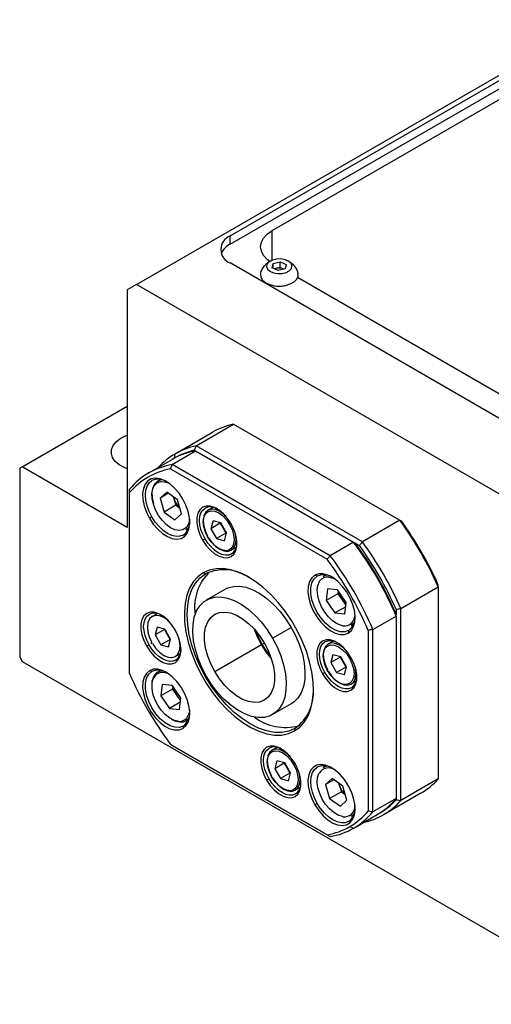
# Model space of a CAD drawing. Header units: millimetres. Extents: x 1047 to 1733, y 611 to 1096.
# Tile 7 of 10: x 1533 to 1587, y 901 to 1013. Entities that reach past the tile are written whole.
import ezdxf

# ---------------------------------------------------------------- set-up
doc = ezdxf.new("R2010")
doc.units = ezdxf.units.MM

msp = doc.modelspace()

# ---------------------------------------------------------------- linework, layer by layer
for p, q in [((1546.5683, 982.4824), (1602.7833, 1014.9346)), ((1557.1749, 987.9932), (1594.8284, 1009.73)), ((1557.1749, 987.0746), (1594.8284, 1008.8114)), ((1561.9479, 988.6053), (1592.1767, 1006.056)), ((1557.1749, 987.0746), (1557.1749, 987.9932)), ((1561.9479, 985.2599), (1561.9479, 988.6053)), ((1592.1767, 964.7255), (1557.1749, 984.9316)), ((1561.4407, 984.979), (1561.8917, 985.233)), ((1561.9418, 984.3751), (1562.0587, 984.8705)), ((1562.0587, 984.8705), (1562.8602, 985.0597)), ((1562.0587, 984.3229), (1562.0587, 984.8705)), ((1562.8602, 985.0597), (1563.5449, 984.7536)), ((1562.8602, 984.4228), (1562.8602, 985.0597)), ((1563.5449, 984.7536), (1563.4281, 984.2583)), ((1562.6265, 984.069), (1561.9418, 984.3751)), ((1562.4594, 984.3282), (1562.1894, 984.2644)), ((1562.8602, 984.4228), (1562.4594, 984.3282)), ((1563.4281, 984.2583), (1562.6265, 984.069)), ((1563.2026, 984.2698), (1562.8602, 984.4228)), ((1563.2974, 984.2274), (1563.2026, 984.2698)), ((1546.5683, 982.4824), (1545.5077, 981.8699)), ((1587.9341, 958.6025), (1546.5683, 982.4824)), ((1589.233, 969.1801), (1564.824, 983.2711)), ((1545.5077, 981.8699), (1545.5077, 954.9241)), ((1533.5752, 961.8125), (1545.5077, 968.7009)), ((1550.9309, 963.2914), (1555.1735, 965.7406)), ((1553.3123, 964.1985), (1557.5549, 966.6477)), ((1557.5549, 966.6477), (1576.4171, 955.7588)), ((1550.6084, 962.0856), (1553.2601, 963.6164)), ((1553.1295, 963.6917), (1553.26, 963.6163)), ((1553.2601, 963.6164), (1571.1661, 953.2794)), ((1572.1745, 953.3096), (1553.3123, 964.1985)), ((1547.9374, 961.1302), (1550.589, 962.661)), ((1550.7223, 962.7362), (1550.8532, 962.8135)), ((1550.8532, 962.8135), (1550.9309, 963.2914)), ((1533.5752, 961.8125), (1533.3101, 961.6594)), ((1533.3101, 961.6594), (1533.3101, 940.2252)), ((1545.5077, 954.9241), (1533.5752, 961.8125)), ((1550.4221, 961.5808), (1568.1704, 951.3349)), ((1568.5144, 951.7487), (1550.6084, 962.0856)), ((1548.964, 960.2074), (1549.2823, 960.3911)), ((1549.9824, 958.9629), (1549.2372, 958.2707)), ((1551.1968, 958.0778), (1549.9824, 958.9629)), ((1545.7728, 938.4009), (1545.7728, 958.8959)), ((1550.183, 958.8167), (1549.2372, 958.2707)), ((1549.2372, 958.2707), (1549.7064, 956.6935)), ((1550.7516, 958.4023), (1550.7976, 958.2475)), ((1550.7976, 958.2475), (1550.7589, 958.3969)), ((1550.7976, 958.2475), (1551.0322, 957.4588)), ((1551.6659, 956.5006), (1551.1968, 958.0778)), ((1551.0322, 957.4588), (1549.7064, 956.6935)), ((1549.7064, 956.6935), (1550.9207, 955.8084)), ((1551.0322, 957.4588), (1551.4774, 957.1344)), ((1554.6744, 956.9023), (1555.2415, 957.2297)), ((1548.2991, 956.1427), (1548.0275, 955.9859)), ((1550.9207, 955.8084), (1551.6659, 956.5006)), ((1555.2312, 955.6926), (1554.9934, 954.8053)), ((1556.1184, 955.455), (1555.2312, 955.6926)), ((1576.4171, 955.7588), (1572.1745, 953.3096)), ((1552.4695, 954.8701), (1552.1513, 954.6863)), ((1556.0541, 955.4176), (1554.9934, 954.8053)), ((1554.9934, 954.8053), (1555.643, 953.6803)), ((1556.0677, 955.4686), (1556.0541, 955.4176)), ((1556.0541, 955.4176), (1556.3789, 954.8551)), ((1556.768, 954.33), (1556.1184, 955.455)), ((1556.4433, 954.8923), (1556.3789, 954.8551)), ((1556.3789, 954.8551), (1556.7036, 954.2926)), ((1554.3277, 953.6708), (1554.0561, 953.514)), ((1554.6194, 953.8392), (1554.57, 953.9325)), ((1554.6725, 953.7576), (1554.6194, 953.8392)), ((1556.7036, 954.2926), (1555.643, 953.6803)), ((1555.643, 953.6803), (1556.5302, 953.4426)), ((1556.5302, 953.4426), (1556.768, 954.33)), ((1556.7036, 954.2926), (1556.7543, 954.279)), ((1557.8663, 952.6829), (1557.2992, 952.3555)), ((1571.1661, 953.2794), (1568.5144, 951.7487)), ((1571.3523, 953.1719), (1571.8269, 952.8979)), ((1554.3928, 949.7019), (1554.1212, 949.8049)), ((1567.0491, 949.4324), (1566.7775, 949.5354)), ((1567.714, 949.3833), (1568.0323, 949.567)), ((1554.4859, 946.7246), (1556.6072, 947.9492)), ((1568.2296, 947.9831), (1568.0702, 946.6729)), ((1569.361, 947.8718), (1568.2296, 947.9831)), ((1570.3329, 946.4501), (1569.361, 947.8718)), ((1569.4355, 947.7627), (1569.3961, 947.4382)), ((1576.532, 945.7622), (1580.7746, 948.2114)), ((1580.7746, 948.2114), (1580.7746, 926.4301)), ((1569.3961, 947.4382), (1568.0702, 946.6729)), ((1568.0702, 946.6729), (1569.0422, 945.2512)), ((1569.3961, 947.4382), (1569.882, 946.7274)), ((1569.882, 946.7274), (1570.2934, 946.1257)), ((1570.2735, 945.9621), (1569.0422, 945.2512)), ((1570.1735, 945.1399), (1570.3329, 946.4501)), ((1576.0016, 945.6671), (1576.0016, 945.119)), ((1576.532, 923.9809), (1576.532, 945.7622)), ((1548.3351, 944.8633), (1548.9022, 945.1907)), ((1569.0422, 945.2512), (1570.1735, 945.1399)), ((1573.35, 943.3732), (1576.0016, 944.904)), ((1576.0016, 944.904), (1576.0016, 924.2268)), ((1548.8919, 943.6537), (1548.6542, 942.7663)), ((1549.7148, 943.3786), (1548.6542, 942.7663)), ((1549.7792, 943.416), (1548.8919, 943.6537)), ((1549.7285, 943.4296), (1549.7148, 943.3786)), ((1549.7148, 943.3786), (1550.0396, 942.8161)), ((1550.4287, 942.291), (1549.7792, 943.416)), ((1561.9856, 942.3947), (1564.1069, 943.6194)), ((1571.2195, 944.0459), (1570.9013, 943.8622)), ((1573.35, 922.696), (1573.35, 943.3732)), ((1548.6542, 942.7663), (1549.3037, 941.6413)), ((1550.3643, 942.2536), (1549.3037, 941.6413)), ((1550.104, 942.8533), (1550.0396, 942.8161)), ((1550.0396, 942.8161), (1550.3643, 942.2536)), ((1550.1909, 941.4037), (1550.4287, 942.291)), ((1550.3643, 942.2536), (1550.415, 942.2401)), ((1570.6116, 943.262), (1570.565, 942.9753)), ((1572.8197, 943.2821), (1572.8197, 922.7871)), ((1547.9884, 941.6318), (1547.7168, 941.475)), ((1548.2801, 941.8003), (1548.2307, 941.8935)), ((1548.3332, 941.7186), (1548.2801, 941.8003)), ((1549.3037, 941.6413), (1550.1909, 941.4037)), ((1555.4231, 938.6051), (1560.7264, 941.6666)), ((1561.0617, 941.8297), (1560.8191, 941.6897)), ((1568.269, 941.7339), (1568.8361, 942.0613)), ((1533.3101, 940.2252), (1533.5752, 939.7659)), ((1551.527, 940.6439), (1550.9599, 940.3165)), ((1568.8258, 940.5243), (1568.5881, 939.637)), ((1569.6487, 940.2493), (1568.5881, 939.637)), ((1569.7131, 940.2866), (1568.8258, 940.5243)), ((1569.6624, 940.3002), (1569.6487, 940.2493)), ((1569.6487, 940.2493), (1569.9735, 939.6868)), ((1570.3626, 939.1616), (1569.7131, 940.2866)), ((1533.5752, 939.7659), (1600.9272, 900.8845)), ((1568.5881, 939.637), (1569.2376, 938.512)), ((1570.2982, 939.1243), (1569.2376, 938.512)), ((1570.0379, 939.724), (1569.9735, 939.6868)), ((1569.9735, 939.6868), (1570.2982, 939.1243)), ((1570.1248, 938.2743), (1570.3626, 939.1616)), ((1570.2982, 939.1243), (1570.3489, 939.1107)), ((1548.2991, 938.6047), (1548.0275, 938.7078)), ((1548.964, 938.5556), (1549.2823, 938.7393)), ((1567.9223, 938.5025), (1567.6507, 938.3456)), ((1568.214, 938.6709), (1568.1646, 938.7641)), ((1568.2671, 938.5892), (1568.214, 938.6709)), ((1569.2376, 938.512), (1570.1248, 938.2743)), ((1549.4796, 937.1555), (1549.3202, 935.8452)), ((1550.6461, 936.6106), (1549.3202, 935.8452)), ((1550.611, 937.0441), (1549.4796, 937.1555)), ((1551.5829, 935.6225), (1550.611, 937.0441)), ((1550.6855, 936.935), (1550.6461, 936.6106)), ((1550.6461, 936.6106), (1551.132, 935.8998)), ((1571.4609, 937.5145), (1570.8938, 937.1871)), ((1549.3202, 935.8452), (1550.2922, 934.4236)), ((1551.132, 935.8998), (1551.5434, 935.298)), ((1551.4235, 934.3122), (1551.5829, 935.6225)), ((1551.5235, 935.1344), (1550.2922, 934.4236)), ((1550.2922, 934.4236), (1551.4235, 934.3122)), ((1564.1066, 934.9585), (1561.9853, 933.7338)), ((1551.2743, 932.9678), (1551.0513, 933.006)), ((1551.8616, 932.4343), (1551.815, 932.1476)), ((1552.4695, 933.2183), (1552.1513, 933.0345)), ((1564.5178, 932.1649), (1564.4712, 931.8782)), ((1568.1704, 920.1022), (1550.4221, 930.3481)), ((1550.6084, 930.2405), (1568.5144, 919.9036)), ((1561.9297, 929.6949), (1562.4969, 930.0223)), ((1562.4865, 928.4853), (1562.2488, 927.598)), ((1563.3094, 928.2103), (1562.2488, 927.598)), ((1563.3738, 928.2476), (1562.4865, 928.4853)), ((1563.3231, 928.2612), (1563.3094, 928.2103)), ((1563.3094, 928.2103), (1563.6342, 927.6478)), ((1564.0233, 927.1226), (1563.3738, 928.2476)), ((1563.6986, 927.685), (1563.6342, 927.6478)), ((1567.714, 927.7315), (1568.0323, 927.9152)), ((1561.8747, 926.6319), (1561.8253, 926.7251)), ((1561.9278, 926.5503), (1561.8747, 926.6319)), ((1562.2488, 927.598), (1562.8983, 926.473)), ((1563.959, 927.0853), (1562.8983, 926.473)), ((1563.6342, 927.6478), (1563.959, 927.0853)), ((1563.7856, 926.2353), (1564.0233, 927.1226)), ((1563.959, 927.0853), (1564.0097, 927.0717)), ((1561.583, 926.4635), (1561.3114, 926.3067)), ((1562.8983, 926.473), (1563.7856, 926.2353)), ((1565.1216, 925.4756), (1564.5545, 925.1482)), ((1568.7324, 926.4869), (1567.9872, 925.7948)), ((1568.933, 926.3407), (1567.9872, 925.7948)), ((1567.9872, 925.7948), (1568.4564, 924.2175)), ((1569.9468, 925.6019), (1568.7324, 926.4869)), ((1569.5016, 925.9263), (1569.5476, 925.7715)), ((1569.5476, 925.7715), (1569.5089, 925.921)), ((1569.5476, 925.7715), (1569.7822, 924.9829)), ((1570.4159, 924.0246), (1569.9468, 925.6019)), ((1580.7746, 926.4301), (1576.532, 923.9809)), ((1569.7822, 924.9829), (1568.4564, 924.2175)), ((1569.7822, 924.9829), (1570.2274, 924.6584)), ((1578.7976, 924.8203), (1574.5549, 922.3711)), ((1567.0491, 923.6668), (1566.7775, 923.5099)), ((1568.4564, 924.2175), (1569.6707, 923.3324)), ((1569.6707, 923.3324), (1570.4159, 924.0246)), ((1576.0016, 924.2268), (1573.35, 922.696)), ((1576.0016, 924.2268), (1576.0016, 924.076)), ((1571.2195, 922.3941), (1570.9013, 922.2104)), ((1571.1864, 920.8595), (1573.8381, 922.3903)), ((1570.7337, 921.0312), (1571.1864, 920.8595))]:
    msp.add_line(p, q)
at = {"flags": 128}
for points in [[(1561.6639, 985.1116), (1561.3883, 985.3251), (1560.9724, 985.7743), (1560.7163, 986.2616), (1560.6299, 986.7684), (1560.7163, 987.2752), (1560.9724, 987.7625), (1561.3883, 988.2117), (1561.9479, 988.6053)], [(1561.6019, 985.0747), (1561.3684, 984.8185), (1561.3007, 984.5317), (1561.4071, 984.2488), (1561.6746, 984.004), (1562.0711, 983.8268), (1562.5486, 983.7385), (1563.0496, 983.7499), (1563.5137, 983.8595), (1563.8849, 984.0541), (1564.1184, 984.3102), (1564.186, 984.597), (1564.0797, 984.8799), (1563.8121, 985.1247), (1563.4157, 985.3019), (1562.9382, 985.3902), (1562.4371, 985.3789), (1561.9731, 985.2693), (1561.6019, 985.0747)], [(1560.6228, 983.7087), (1560.6141, 983.662), (1560.6476, 983.3113), (1560.8509, 982.9803), (1561.2075, 982.6957), (1561.6885, 982.4807), (1562.255, 982.3526), (1562.861, 982.3218), (1563.4576, 982.3909), (1563.9962, 982.5541), (1564.4334, 982.7984), (1564.7337, 983.1039), (1564.8727, 983.4458), (1564.8642, 983.7079)], [(1563.288, 984.2252), (1563.2761, 984.2323), (1563.2026, 984.2698)], [(1545.5077, 961.5814), (1545.1407, 961.7347), (1544.5774, 962.0599), (1544.1389, 962.4439), (1543.8434, 962.871), (1543.7028, 963.3237), (1543.723, 963.7835), (1543.9031, 964.2315), (1544.2358, 964.6495), (1544.7073, 965.0202), (1545.2985, 965.3285), (1545.5077, 965.4113)], [(1551.815, 958.1731), (1551.3799, 958.8312), (1550.881, 959.4127), (1550.3402, 959.8922), (1549.7811, 960.2488), (1549.2281, 960.4669), (1548.7054, 960.537), (1548.2358, 960.4559), (1547.8399, 960.2273), (1547.535, 959.8611), (1547.3343, 959.3733), (1547.2467, 958.7853), (1547.276, 958.1227), (1547.421, 957.4146), (1547.6751, 956.6918), (1548.0275, 955.9859)], [(1548.2991, 956.1427), (1547.9858, 956.7644), (1547.753, 957.4017), (1547.6097, 958.0301), (1547.5613, 958.6256), (1547.6097, 959.1651), (1547.753, 959.6281), (1547.9858, 959.9966), (1548.2991, 960.2566)], [(1548.4676, 957.5809), (1548.3313, 958.2136), (1548.3093, 958.8016), (1548.4029, 959.3132), (1548.6069, 959.721), (1548.9103, 960.0028), (1549.2968, 960.1436), (1549.3609, 960.1519)], [(1548.964, 960.2074), (1548.9403, 960.1933), (1548.6218, 959.8975), (1548.4078, 959.4696), (1548.3096, 958.9327), (1548.3327, 958.3157), (1548.4756, 957.6518)], [(1549.4459, 960.3527), (1549.3459, 960.341), (1548.964, 960.2074)], [(1549.3609, 960.1519), (1549.7456, 960.1356), (1550.2015, 959.9934)], [(1548.0275, 955.9859), (1548.4626, 955.3278), (1548.9615, 954.7463), (1549.5023, 954.2668), (1550.0614, 953.9102), (1550.6144, 953.6921), (1551.1371, 953.622), (1551.6067, 953.7031), (1552.0026, 953.9317), (1552.3075, 954.2979), (1552.5082, 954.7857), (1552.5957, 955.3737), (1552.5664, 956.0362), (1552.4215, 956.7444), (1552.1673, 957.4672), (1551.815, 958.1731)], [(1552.4132, 955.2431), (1552.4115, 955.2397), (1552.1561, 954.8926), (1551.8088, 954.6798), (1551.3883, 954.6129), (1550.9173, 954.6956), (1550.4212, 954.9232), (1549.9267, 955.2836), (1549.4606, 955.7573), (1549.0478, 956.3188), (1548.7108, 956.9378), (1548.4676, 957.5809)], [(1557.2811, 955.3764), (1556.8818, 955.9745), (1556.4217, 956.496), (1555.9239, 956.9146), (1555.4132, 957.2094), (1554.9154, 957.3656), (1554.4553, 957.3753), (1554.0561, 957.2381), (1553.7377, 956.9609), (1553.5161, 956.5575), (1553.4025, 956.0482), (1553.4025, 955.4585), (1553.5161, 954.818), (1553.7377, 954.1588), (1554.0561, 953.514)], [(1554.3277, 953.6708), (1554.0639, 954.1943), (1553.8678, 954.731), (1553.7471, 955.2602), (1553.7063, 955.7616), (1553.7471, 956.216), (1553.8678, 956.6059), (1554.0639, 956.9162), (1554.3277, 957.1351)], [(1556.7225, 956.172), (1556.4672, 956.4219), (1555.9868, 956.7723), (1555.5064, 956.9766), (1555.0587, 957.0209), (1554.6743, 956.9022), (1554.3793, 956.6286), (1554.1939, 956.2187), (1554.1306, 955.7004), (1554.1939, 955.1091), (1554.3793, 954.4851), (1554.6175, 953.9723)], [(1554.6432, 953.853), (1554.3651, 954.4321), (1554.1902, 955.0205), (1554.1306, 955.5779), (1554.1902, 956.0666), (1554.3651, 956.4531), (1554.6432, 956.7111), (1555.0057, 956.823), (1555.4277, 956.7812), (1555.8807, 956.5886), (1556.3337, 956.2582), (1556.7557, 955.8127), (1557.1182, 955.2823)], [(1551.8616, 954.0861), (1551.4799, 953.9447), (1551.0443, 953.9273), (1550.5718, 954.0346), (1550.0803, 954.2624), (1549.5889, 954.602), (1549.1163, 955.0403), (1548.6808, 955.5606), (1548.2991, 956.1427)], [(1552.5848, 955.865), (1552.5613, 955.7025), (1552.4132, 955.2431)], [(1552.1513, 954.6863), (1552.3463, 954.8307), (1552.5181, 955.031)], [(1554.0561, 953.514), (1554.4553, 952.9159), (1554.9154, 952.3944), (1555.4132, 951.9758), (1555.9239, 951.681), (1556.4217, 951.5248), (1556.8818, 951.5151), (1557.2811, 951.6523), (1557.5995, 951.9295), (1557.821, 952.3329), (1557.9347, 952.8422), (1557.9347, 953.4318), (1557.821, 954.0723), (1557.5995, 954.7315), (1557.2811, 955.3764)], [(1557.1182, 955.2823), (1557.3963, 954.7032), (1557.5712, 954.1148), (1557.6308, 953.5573), (1557.5712, 953.0687), (1557.3963, 952.6822), (1557.1182, 952.4242), (1556.7557, 952.3123), (1556.3337, 952.3541), (1555.8807, 952.5467), (1555.4277, 952.8771), (1555.0057, 953.3226), (1554.6432, 953.853)], [(1554.7306, 953.776), (1555.0587, 953.3084), (1555.5064, 952.8358), (1555.9868, 952.4855), (1556.4672, 952.2812), (1556.9148, 952.2369), (1557.2993, 952.3556), (1557.5942, 952.6292), (1557.7797, 953.0391), (1557.8429, 953.5573), (1557.7797, 954.1486), (1557.691, 954.4943)], [(1557.1182, 955.2823), (1557.1349, 955.2919), (1557.155, 955.3035), (1557.1777, 955.3167), (1557.2023, 955.3308), (1557.2277, 955.3455), (1557.253, 955.3601), (1557.2771, 955.374), (1557.2811, 955.3763)], [(1557.3277, 951.939), (1557.0062, 951.8199), (1556.6395, 951.8052), (1556.2415, 951.8956), (1555.8277, 952.0874), (1555.4138, 952.3734), (1555.0159, 952.7425), (1554.6491, 953.1806), (1554.3277, 953.6708)], [(1554.6432, 953.853), (1554.6306, 953.8457), (1554.6226, 953.8411), (1554.6194, 953.8393), (1554.6194, 953.8392)], [(1564.4712, 931.8782), (1565.079, 932.3234), (1565.5956, 932.9029), (1566.0129, 933.6077), (1566.3242, 934.4265), (1566.5247, 935.3466), (1566.6112, 936.3532), (1566.5823, 937.4307), (1566.4385, 938.5619), (1566.1821, 939.7291), (1565.8171, 940.9139), (1565.3493, 942.0974), (1564.786, 943.2612), (1564.1361, 944.3869), (1563.4099, 945.4566), (1562.6188, 946.4535), (1561.7753, 947.3619), (1560.8927, 948.1675), (1559.985, 948.8576), (1559.0664, 949.4212), (1558.1514, 949.8496), (1557.2544, 950.1359), (1556.3897, 950.2756), (1555.5708, 950.2665), (1554.8106, 950.1087), (1554.1212, 949.8049)], [(1554.1212, 949.8049), (1553.5134, 949.3596), (1552.9969, 948.7801), (1552.5796, 948.0753), (1552.2683, 947.2565), (1552.0678, 946.3365), (1551.9813, 945.3298), (1552.0102, 944.2523), (1552.1539, 943.1211), (1552.4104, 941.9539), (1552.7754, 940.7692), (1553.2432, 939.5856), (1553.8065, 938.4218), (1554.4564, 937.2962), (1555.1826, 936.2264), (1555.9737, 935.2295), (1556.8172, 934.3211), (1557.6997, 933.5155), (1558.6075, 932.8254), (1559.5261, 932.2618), (1560.4411, 931.8334), (1561.3381, 931.5472), (1562.2028, 931.4075), (1563.0217, 931.4166), (1563.7818, 931.5743), (1564.4712, 931.8782)], [(1564.5178, 932.1649), (1563.8137, 931.8583), (1563.0351, 931.707), (1562.1951, 931.7136), (1561.3083, 931.8779), (1560.3898, 932.1971), (1559.4553, 932.6659), (1558.5208, 933.2761), (1557.6023, 934.0173), (1556.7155, 934.8769), (1555.8756, 935.84), (1555.0969, 936.8904), (1554.3928, 938.0099), (1553.7754, 939.1794), (1553.2551, 940.379), (1552.8409, 941.588), (1552.5398, 942.7858), (1552.3571, 943.9519), (1552.2959, 945.0664), (1552.3571, 946.1102), (1552.5398, 947.0654), (1552.8409, 947.9156), (1553.2551, 948.6464), (1553.7754, 949.2453), (1554.3928, 949.7019)], [(1566.7775, 949.5354), (1566.4251, 949.2364), (1566.171, 948.807), (1566.026, 948.2662), (1565.9967, 947.6374), (1566.0843, 946.9483), (1566.285, 946.2289), (1566.5899, 945.5106), (1566.9858, 944.8249), (1567.4554, 944.2017), (1567.9781, 943.6682), (1568.5311, 943.2478), (1569.0902, 942.9589), (1569.631, 942.814), (1570.1299, 942.8196), (1570.565, 942.9753)], [(1570.6116, 943.262), (1570.1706, 943.1104), (1569.6623, 943.1212), (1569.1124, 943.2937), (1568.5483, 943.6194), (1567.9983, 944.0818), (1567.4901, 944.6578), (1567.0491, 945.3186), (1566.6974, 946.0309), (1566.4526, 946.7591), (1566.3271, 947.4666), (1566.3271, 948.118), (1566.4526, 948.6806), (1566.6974, 949.1262), (1567.0491, 949.4324)], [(1570.565, 942.9753), (1570.9173, 943.2743), (1571.1715, 943.7037), (1571.3164, 944.2445), (1571.3457, 944.8732), (1571.2582, 945.5624), (1571.0575, 946.2818), (1570.7526, 947.0001), (1570.3567, 947.6858), (1569.8871, 948.309), (1569.3644, 948.8425), (1568.8114, 949.2628), (1568.2523, 949.5518), (1567.7115, 949.6966), (1567.2126, 949.6911), (1566.7775, 949.5354)], [(1568.1959, 949.5286), (1567.9874, 949.4944), (1567.714, 949.3833)], [(1568.3788, 949.3275), (1568.8586, 949.2079), (1568.9515, 949.1693)], [(1556.6072, 947.9492), (1556.8976, 948.0927), (1557.5354, 948.268), (1558.2362, 948.2912), (1558.9843, 948.1616), (1559.7631, 947.8822), (1560.5552, 947.4591), (1561.3428, 946.9019), (1562.1085, 946.2231), (1562.835, 945.4376), (1563.5061, 944.5632), (1564.1069, 943.6194)], [(1569.9125, 943.8107), (1569.7884, 943.8369), (1569.2961, 944.0291), (1568.7987, 944.3578), (1568.323, 944.8054), (1567.8947, 945.3476), (1567.5369, 945.9553), (1567.2687, 946.5956), (1567.1048, 947.2341), (1567.0539, 947.8364), (1567.1188, 948.3699), (1567.296, 948.8059), (1567.3207, 948.8449)], [(1554.4856, 938.0637), (1553.9686, 939.0559), (1553.5469, 940.0744), (1553.2299, 941.0963), (1553.0247, 942.0988), (1552.936, 943.0596), (1552.9656, 943.9572), (1553.113, 944.7714), (1553.3748, 945.4843), (1553.7451, 946.0797), (1554.2158, 946.5444), (1554.7763, 946.8681), (1555.4141, 947.0434), (1556.1148, 947.0666), (1556.863, 946.937), (1557.6418, 946.6575), (1558.4339, 946.2345), (1559.2215, 945.6773), (1559.9872, 944.9984), (1560.7136, 944.213), (1561.3848, 943.3386), (1561.9856, 942.3947)], [(1550.9418, 943.3374), (1550.5426, 943.9355), (1550.0825, 944.457), (1549.5846, 944.8756), (1549.074, 945.1704), (1548.5761, 945.3266), (1548.116, 945.3363), (1547.7168, 945.1991), (1547.3984, 944.9219), (1547.1768, 944.5185), (1547.0632, 944.0092), (1547.0632, 943.4195), (1547.1768, 942.7791), (1547.3984, 942.1199), (1547.7168, 941.475)], [(1547.9884, 941.6318), (1547.7246, 942.1553), (1547.5286, 942.692), (1547.4078, 943.2212), (1547.3671, 943.7227), (1547.4078, 944.177), (1547.5286, 944.5669), (1547.7246, 944.8772), (1547.9884, 945.0961)], [(1550.3832, 944.133), (1550.1279, 944.3829), (1549.6475, 944.7333), (1549.1671, 944.9376), (1548.7194, 944.9819), (1548.335, 944.8632), (1548.04, 944.5896), (1547.8546, 944.1797), (1547.7913, 943.6614), (1547.8546, 943.0702), (1548.04, 942.4462), (1548.2782, 941.9333)], [(1555.4231, 938.6051), (1554.9774, 939.4756), (1554.6308, 940.3691), (1554.3936, 941.2583), (1554.2732, 942.1163), (1554.2732, 942.9169), (1554.3936, 943.6359), (1554.6308, 944.2513), (1554.9774, 944.7446), (1555.4231, 945.1006), (1555.9542, 945.3086), (1556.5546, 945.3623), (1557.2061, 945.26), (1557.8889, 945.0049), (1558.5822, 944.6046), (1559.265, 944.0715), (1559.9165, 943.4215), (1560.517, 942.6746), (1561.0481, 941.8534)], [(1547.7168, 941.475), (1548.116, 940.8769), (1548.5761, 940.3554), (1549.074, 939.9368), (1549.5846, 939.642), (1550.0825, 939.4858), (1550.5426, 939.4761), (1550.9418, 939.6133), (1551.2602, 939.8905), (1551.4817, 940.2939), (1551.5954, 940.8032), (1551.5954, 941.3929), (1551.4817, 942.0334), (1551.2602, 942.6926), (1550.9418, 943.3374)], [(1560.7264, 941.6666), (1560.2807, 942.5372), (1559.9492, 943.3849)], [(1564.1069, 943.6194), (1564.6239, 942.6271), (1565.0456, 941.6087), (1565.3626, 940.5867), (1565.5677, 939.5842), (1565.6565, 938.6234), (1565.6269, 937.7259), (1565.4795, 936.9116), (1565.2177, 936.1988), (1564.8473, 935.6034), (1564.3767, 935.1386), (1564.1066, 934.9585)], [(1570.9013, 943.8622), (1571.173, 944.085), (1571.2681, 944.2068)], [(1548.3913, 941.737), (1548.7194, 941.2694), (1549.1671, 940.7968), (1549.6475, 940.4465), (1550.1279, 940.2422), (1550.5756, 940.1979), (1550.96, 940.3166), (1551.255, 940.5902), (1551.4404, 941.0001), (1551.5036, 941.5184), (1551.4404, 942.1096), (1551.3517, 942.4553)], [(1561.9856, 942.3947), (1562.5026, 941.4025), (1562.9243, 940.384), (1563.2413, 939.3621), (1563.4464, 938.3596), (1563.5352, 937.3988), (1563.5055, 936.5012), (1563.3582, 935.687), (1563.0964, 934.9742), (1562.726, 934.3787), (1562.2553, 933.914), (1561.6949, 933.5903), (1561.0571, 933.415), (1560.3563, 933.3918), (1559.6082, 933.5214), (1558.8294, 933.8009), (1558.0373, 934.2239), (1557.2496, 934.7811), (1556.484, 935.46), (1555.7575, 936.2454), (1555.0864, 937.1198), (1554.4856, 938.0637)], [(1560.8191, 941.6897), (1560.371, 942.5593), (1560.11, 943.1981)], [(1570.8757, 940.208), (1570.4764, 940.8061), (1570.0164, 941.3276), (1569.5185, 941.7462), (1569.0079, 942.041), (1568.51, 942.1972), (1568.0499, 942.2069), (1567.6507, 942.0698), (1567.3323, 941.7925), (1567.1107, 941.3891), (1566.9971, 940.8798), (1566.9971, 940.2902), (1567.1107, 939.6497), (1567.3323, 938.9905), (1567.6507, 938.3456)], [(1550.9884, 939.9), (1550.6669, 939.7809), (1550.3002, 939.7663), (1549.9022, 939.8566), (1549.4884, 940.0484), (1549.0745, 940.3344), (1548.6766, 940.7035), (1548.3099, 941.1416), (1547.9884, 941.6318)], [(1548.3039, 941.814), (1548.2913, 941.8068), (1548.2833, 941.8021), (1548.2801, 941.8003), (1548.2801, 941.8003)], [(1561.0481, 941.8534), (1561.4937, 940.9828), (1561.8404, 940.0893), (1562.0775, 939.2001), (1562.1979, 938.3421), (1562.1979, 937.5415), (1562.0775, 936.8225), (1561.8404, 936.2071), (1561.4937, 935.7139), (1561.0481, 935.3578), (1560.517, 935.1498), (1559.9165, 935.0961), (1559.265, 935.1984), (1558.5822, 935.4535), (1557.8889, 935.8538), (1557.2061, 936.387), (1556.5546, 937.0369), (1555.9542, 937.7838), (1555.4231, 938.6051)], [(1561.8253, 940.1351), (1561.2575, 940.8454), (1560.7264, 941.6666)], [(1561.744, 940.3677), (1561.3523, 940.8702), (1560.8191, 941.6897)], [(1567.9223, 938.5025), (1567.6585, 939.026), (1567.4624, 939.5626), (1567.3417, 940.0918), (1567.301, 940.5933), (1567.3417, 941.0476), (1567.4624, 941.4375), (1567.6585, 941.7478), (1567.9223, 941.9667)], [(1570.3171, 941.0036), (1570.0618, 941.2536), (1569.5814, 941.6039), (1569.101, 941.8082), (1568.6533, 941.8525), (1568.2689, 941.7338), (1567.9739, 941.4602), (1567.7885, 941.0503), (1567.7252, 940.532), (1567.7885, 939.9408), (1567.9739, 939.3168), (1568.2121, 938.8039)], [(1568.2378, 938.6847), (1567.9597, 939.2638), (1567.7849, 939.8521), (1567.7252, 940.4096), (1567.7849, 940.8982), (1567.9597, 941.2847), (1568.2378, 941.5427), (1568.6003, 941.6546), (1569.0224, 941.6128), (1569.4753, 941.4202), (1569.9283, 941.0899), (1570.3504, 940.6443), (1570.7128, 940.1139)], [(1567.6507, 938.3456), (1568.0499, 937.7475), (1568.51, 937.226), (1569.0079, 936.8074), (1569.5185, 936.5126), (1570.0164, 936.3565), (1570.4764, 936.3467), (1570.8757, 936.4839), (1571.1941, 936.7611), (1571.4156, 937.1645), (1571.5293, 937.6738), (1571.5293, 938.2635), (1571.4156, 938.904), (1571.1941, 939.5632), (1570.8757, 940.208)], [(1570.7128, 940.1139), (1570.9909, 939.5348), (1571.1658, 938.9465), (1571.2254, 938.389), (1571.1658, 937.9003), (1570.9909, 937.5139), (1570.7128, 937.2559), (1570.3504, 937.1439), (1569.9283, 937.1857), (1569.4753, 937.3783), (1569.0224, 937.7087), (1568.6003, 938.1542), (1568.2378, 938.6847)], [(1570.7128, 940.1139), (1570.7295, 940.1235), (1570.7496, 940.1351), (1570.7724, 940.1483), (1570.7969, 940.1625), (1570.8223, 940.1771), (1570.8476, 940.1917), (1570.8718, 940.2057), (1570.8757, 940.208)], [(1551.815, 932.1476), (1552.1673, 932.4467), (1552.4215, 932.876), (1552.5664, 933.4168), (1552.5957, 934.0456), (1552.5082, 934.7347), (1552.3075, 935.4542), (1552.0026, 936.1724), (1551.6067, 936.8581), (1551.1371, 937.4813), (1550.6144, 938.0148), (1550.0614, 938.4352), (1549.5023, 938.7241), (1548.9615, 938.869), (1548.4626, 938.8634), (1548.0275, 938.7078)], [(1568.3252, 938.6077), (1568.6533, 938.14), (1569.101, 937.6675), (1569.5814, 937.3171), (1570.0618, 937.1128), (1570.5095, 937.0685), (1570.8939, 937.1872), (1571.1889, 937.4608), (1571.3743, 937.8707), (1571.4375, 938.389), (1571.3743, 938.9802), (1571.2856, 939.326)], [(1548.0275, 938.7078), (1547.6751, 938.4087), (1547.421, 937.9794), (1547.276, 937.4385), (1547.2467, 936.8098), (1547.3343, 936.1206), (1547.535, 935.4012), (1547.8399, 934.6829), (1548.2358, 933.9972), (1548.7054, 933.374), (1549.2281, 932.8406), (1549.7811, 932.4202), (1550.3402, 932.1312), (1550.881, 931.9864), (1551.3799, 931.9919), (1551.815, 932.1476)], [(1551.8616, 932.4343), (1551.4206, 932.2828), (1550.9123, 932.2935), (1550.3624, 932.4661), (1549.7983, 932.7917), (1549.2483, 933.2541), (1548.7401, 933.8302), (1548.2991, 934.4909), (1547.9474, 935.2032), (1547.7026, 935.9314), (1547.5771, 936.6389), (1547.5771, 937.2903), (1547.7026, 937.8529), (1547.9474, 938.2985), (1548.2991, 938.6047)], [(1551.0513, 933.006), (1550.7946, 933.0874), (1550.2964, 933.3497), (1549.8065, 933.7405), (1549.3514, 934.2387), (1548.9557, 934.8176), (1548.6406, 935.4458), (1548.4231, 936.0896), (1548.3149, 936.7142), (1548.322, 937.286), (1548.4439, 937.774), (1548.5084, 937.9123)], [(1549.4459, 938.7009), (1549.0343, 938.5927), (1548.964, 938.5556)], [(1570.9223, 936.7706), (1570.6008, 936.6515), (1570.2341, 936.6369), (1569.8361, 936.7272), (1569.4223, 936.919), (1569.0084, 937.205), (1568.6105, 937.5741), (1568.2437, 938.0122), (1567.9223, 938.5025)], [(1568.2378, 938.6847), (1568.2252, 938.6774), (1568.2172, 938.6727), (1568.214, 938.6709), (1568.214, 938.6709)], [(1552.1513, 933.0345), (1552.2636, 933.1092), (1552.5181, 933.3792)], [(1552.5848, 934.2131), (1552.5343, 933.9254), (1552.4079, 933.5806)], [(1550.5036, 933.2243), (1550.9176, 933.018), (1551.421, 932.8925)], [(1551.421, 932.8925), (1551.8779, 932.9234), (1552.1513, 933.0345)], [(1564.5364, 928.169), (1564.1372, 928.7672), (1563.6771, 929.2886), (1563.1792, 929.7072), (1562.6686, 930.002), (1562.1707, 930.1582), (1561.7107, 930.168), (1561.3114, 930.0308), (1560.993, 929.7535), (1560.7715, 929.3502), (1560.6578, 928.8409), (1560.6578, 928.2512), (1560.7715, 927.6107), (1560.993, 926.9515), (1561.3114, 926.3067)], [(1561.583, 926.4635), (1561.3192, 926.987), (1561.1232, 927.5237), (1561.0025, 928.0529), (1560.9617, 928.5543), (1561.0025, 929.0087), (1561.1232, 929.3985), (1561.3192, 929.7089), (1561.583, 929.9278)], [(1563.9778, 928.9647), (1563.7225, 929.2146), (1563.2421, 929.565), (1562.7617, 929.7693), (1562.314, 929.8136), (1561.9296, 929.6949), (1561.6346, 929.4212), (1561.4492, 929.0113), (1561.386, 928.4931), (1561.4492, 927.9018), (1561.6346, 927.2778), (1561.8728, 926.7649)], [(1561.8985, 926.6457), (1561.6204, 927.2248), (1561.4456, 927.8131), (1561.386, 928.3706), (1561.4456, 928.8592), (1561.6204, 929.2457), (1561.8985, 929.5037), (1562.261, 929.6156), (1562.6831, 929.5739), (1563.136, 929.3812), (1563.589, 929.0509), (1564.0111, 928.6053), (1564.3735, 928.0749)], [(1561.3114, 926.3067), (1561.7107, 925.7085), (1562.1707, 925.1871), (1562.6686, 924.7685), (1563.1792, 924.4737), (1563.6771, 924.3175), (1564.1372, 924.3077), (1564.5364, 924.4449), (1564.8548, 924.7221), (1565.0764, 925.1255), (1565.19, 925.6348), (1565.19, 926.2245), (1565.0764, 926.865), (1564.8548, 927.5242), (1564.5364, 928.169)], [(1564.3735, 928.0749), (1564.6517, 927.4958), (1564.8265, 926.9075), (1564.8861, 926.35), (1564.8265, 925.8614), (1564.6517, 925.4749), (1564.3735, 925.2169), (1564.0111, 925.105), (1563.589, 925.1467), (1563.136, 925.3394), (1562.6831, 925.6697), (1562.261, 926.1153), (1561.8985, 926.6457)], [(1564.3735, 928.0749), (1564.3902, 928.0846), (1564.4103, 928.0962), (1564.4331, 928.1093), (1564.4576, 928.1235), (1564.483, 928.1382), (1564.5083, 928.1527), (1564.5325, 928.1667), (1564.5364, 928.169)], [(1570.565, 925.6971), (1570.1299, 926.3552), (1569.631, 926.9367), (1569.0902, 927.4163), (1568.5311, 927.7729), (1567.9781, 927.991), (1567.4554, 928.061), (1566.9858, 927.98), (1566.5899, 927.7513), (1566.285, 927.3851), (1566.0843, 926.8974), (1565.9967, 926.3093), (1566.026, 925.6468), (1566.171, 924.9386), (1566.4251, 924.2158), (1566.7775, 923.5099)], [(1567.0491, 923.6668), (1566.7358, 924.2884), (1566.503, 924.9257), (1566.3597, 925.5542), (1566.3113, 926.1496), (1566.3597, 926.6892), (1566.503, 927.1521), (1566.7358, 927.5206), (1567.0491, 927.7806)], [(1568.1959, 927.8768), (1567.8834, 927.8104), (1567.714, 927.7315)], [(1561.8985, 926.6457), (1561.886, 926.6384), (1561.8779, 926.6338), (1561.8748, 926.6319), (1561.8747, 926.6319)], [(1561.986, 926.5687), (1562.314, 926.101), (1562.7617, 925.6285), (1563.2421, 925.2781), (1563.7225, 925.0738), (1564.1702, 925.0295), (1564.5546, 925.1482), (1564.8496, 925.4218), (1565.035, 925.8318), (1565.0983, 926.35), (1565.035, 926.9413), (1564.9463, 927.287)], [(1569.9606, 922.1513), (1569.9075, 922.1597), (1569.4207, 922.3159), (1568.9221, 922.6119), (1568.4385, 923.0318), (1567.996, 923.5529), (1567.6186, 924.1472), (1567.3265, 924.7825), (1567.1355, 925.4248), (1567.0558, 926.0392), (1567.0919, 926.5928), (1567.2416, 927.0556), (1567.2886, 927.1417)], [(1564.583, 924.7316), (1564.2616, 924.6125), (1563.8948, 924.5979), (1563.4969, 924.6882), (1563.083, 924.8801), (1562.6692, 925.166), (1562.2712, 925.5352), (1561.9045, 925.9733), (1561.583, 926.4635)], [(1566.7775, 923.5099), (1567.2126, 922.8519), (1567.7115, 922.2704), (1568.2523, 921.7908), (1568.8114, 921.4342), (1569.3644, 921.2161), (1569.8871, 921.1461), (1570.3567, 921.2271), (1570.7526, 921.4557), (1571.0575, 921.8219), (1571.2582, 922.3097), (1571.3457, 922.8977), (1571.3164, 923.5603), (1571.1715, 924.2685), (1570.9173, 924.9913), (1570.565, 925.6971)], [(1570.6116, 921.6102), (1570.2299, 921.4688), (1569.7943, 921.4514), (1569.3218, 921.5586), (1568.8303, 921.7865), (1568.3389, 922.1261), (1567.8663, 922.5644), (1567.4308, 923.0846), (1567.0491, 923.6668)]]:
    msp.add_lwpolyline(points, dxfattribs=at)
for centre, radius, start, end in [((1557.7559, 986.4624), 1.6373, 110.783421, 249.216579), ((1558.175, 985.1145), 2.2004, 117.03164, 156.182759), ((1562.6655, 983.4204), 0.9309, 102.789761, 117.671677), ((1562.7408, 983.1517), 1.2097, 67.560414, 103.450769), ((1562.7434, 984.1497), 1.8699, 253.108167, 286.891833), ((1562.7434, 984.1699), 1.8783, 255.813628, 284.186372), ((1559.2178, 958.7029), 8.117, 101.821691, 119.884572), ((1554.5943, 955.6745), 8.0531, 99.536577, 119.833001), ((1554.8282, 955.899), 7.9756, 102.297578, 119.89382), ((1554.9752, 956.2537), 8.117, 101.821691, 119.884572), ((1554.9979, 956.2808), 8.1049, 120.119122, 137.49494), ((1551.9113, 954.2463), 7.9468, 99.436528, 140.574224), ((1551.7651, 953.8872), 7.8099, 99.901806, 140.108945), ((1549.0311, 958.6543), 1.7615, 56.535623, 114.554747), ((1553.1844, 958.9654), 2.4924, 196.740447, 226.578134), ((1554.9432, 955.7906), 1.4787, 56.938546, 114.599724), ((1550.8396, 955.5212), 1.7618, 305.456005, 3.455559), ((1543.5995, 931.7799), 40.6446, 23.845506, 36.154494), ((1544.2236, 932.1402), 40.0136, 24.011315, 35.988685), ((1557.9428, 955.7684), 1.8111, 193.518088, 210.283824), ((1557.9517, 955.7528), 1.8109, 209.715931, 226.482583), ((1556.4707, 953.1443), 1.4789, 305.411031, 3.052672), ((1539.2616, 929.2758), 39.9258, 23.043593, 36.956407), ((1539.8837, 929.6349), 39.2971, 23.205346, 36.794655), ((1539.4506, 929.3848), 40.0136, 24.011315, 35.988685), ((1539.3568, 929.3307), 40.6446, 23.845506, 36.154494), ((1536.7017, 927.798), 39.2971, 23.205346, 36.794655), ((1536.61, 927.745), 39.9258, 23.043593, 36.956407), ((1556.4814, 945.0651), 5.0854, 55.285735, 114.248171), ((1558.6611, 945.9272), 5.5154, 133.506607, 188.76578), ((1567.7767, 947.7738), 1.8112, 57.404147, 113.68622), ((1568.2288, 948.2553), 1.0827, 82.032268, 147.005972), ((1571.8371, 948.0926), 2.3845, 189.796299, 214.924783), ((1571.7471, 947.9816), 2.2476, 213.919316, 230.221415), ((1548.6039, 943.7516), 1.4787, 56.938537, 114.599723), ((1570.1566, 944.8999), 1.1163, 257.367409, 336.321397), ((1569.5385, 944.7215), 1.8115, 306.324349, 2.587217), ((1569.4571, 945.2222), 1.8864, 335.889647, 354.482762), ((1551.6035, 943.7294), 1.8111, 193.518088, 210.283824), ((1551.6124, 943.7138), 1.8109, 209.715931, 226.482583), ((1550.1314, 941.1053), 1.4789, 305.411032, 3.052683), ((1573.9119, 919.0235), 26.1759, 120.012231, 120.213286), ((1568.5378, 940.6222), 1.4787, 56.938547, 114.599724), ((1571.5374, 940.6001), 1.8111, 193.518088, 210.283824), ((1571.5463, 940.5844), 1.8109, 209.715931, 226.482583), ((1581.8908, 953.8851), 39.2971, 203.205346, 216.794655), ((1549.9436, 937.2271), 1.6506, 126.404447, 186.723407), ((1549.0267, 936.9461), 1.8112, 57.404152, 113.686221), ((1549.4673, 937.4337), 1.0717, 96.860176, 153.474721), ((1549.495, 936.8987), 1.6066, 63.912777, 95.561454), ((1570.0653, 937.9759), 1.4789, 305.411031, 3.052671), ((1553.0871, 937.2649), 2.3845, 189.796299, 214.924783), ((1561.5454, 936.292), 5.0861, 305.762473, 4.705417), ((1552.9971, 937.154), 2.2476, 213.919316, 230.221415), ((1551.4173, 934.0581), 1.0996, 262.52831, 334.264638), ((1550.7885, 933.8938), 1.8115, 306.324348, 2.587211), ((1563.4616, 938.1486), 5.8799, 233.073128, 284.643731), ((1562.1986, 928.5833), 1.4787, 56.938547, 114.599724), ((1565.1982, 928.5611), 1.8111, 193.518088, 210.283824), ((1567.7811, 926.1784), 1.7615, 56.535629, 114.554747), ((1568.3259, 926.4186), 1.2645, 60.347249, 145.115974), ((1565.207, 928.5455), 1.8109, 209.715931, 226.482583), ((1563.7261, 925.937), 1.4789, 305.411031, 3.05267), ((1571.9344, 926.4894), 2.4924, 196.740447, 226.578134), ((1574.7242, 931.842), 8.1177, 300.126435, 318.188262), ((1570.1166, 923.3598), 1.2185, 262.645105, 1.375036), ((1570.5415, 929.3246), 8.0275, 282.441267, 318.265565), ((1569.7894, 929.3526), 8.0539, 300.178068, 320.473167), ((1570.1279, 929.4105), 7.9346, 298.952695, 317.754283), ((1569.5896, 923.0452), 1.7618, 305.456006, 3.455561), ((1566.7586, 927.8703), 7.9105, 300.166714, 320.014552), ((1570.3266, 923.1896), 1.1354, 300.404771, 326.017813), ((1567.1378, 927.8218), 8.0539, 300.178068, 320.473167), ((1566.7975, 927.8919), 7.9097, 279.995235, 299.844343), ((1567.1802, 927.8454), 8.0531, 279.536577, 299.833001)]:
    msp.add_arc(centre, radius, start, end)
for points, knots in [([(1560.6394, 983.7107), (1560.6486, 983.773), (1560.6824, 984.0027), (1560.8637, 984.357), (1561.1291, 984.7224), (1561.3463, 984.9012), (1561.4407, 984.979)], [0, 0, 0, 0, 0.12271952, 0.45238563, 0.7619244, 1, 1, 1, 1]), ([(1563.5765, 985.231), (1563.6788, 985.1888), (1563.9354, 985.0828), (1564.2876, 984.7951), (1564.6044, 984.3952), (1564.798, 984.0195), (1564.8368, 983.7786), (1564.848, 983.7093)], [0, 0, 0, 0, 0.15978372, 0.40112348, 0.64732659, 0.89854177, 1, 1, 1, 1]), ([(1553.1295, 963.6917), (1553.1636, 963.7863), (1553.2244, 963.9553), (1553.2854, 964.1242), (1553.3123, 964.1985)], [0, 0, 0, 0, 0.56, 1, 1, 1, 1]), ([(1550.4221, 961.5808), (1550.4568, 961.675), (1550.5188, 961.8433), (1550.581, 962.0116), (1550.6084, 962.0856)], [0, 0, 0, 0, 0.56, 1, 1, 1, 1]), ([(1545.7728, 958.8959), (1545.7728, 958.9701), (1545.7728, 959.1026), (1545.7728, 959.2349), (1545.7728, 959.2932)], [0, 0, 0, 0, 0.56, 1, 1, 1, 1]), ([(1576.5999, 955.6533), (1576.5658, 955.6729), (1576.505, 955.7081), (1576.444, 955.7433), (1576.4171, 955.7588)], [0, 0, 0, 0, 0.56, 1, 1, 1, 1]), ([(1571.1661, 953.2794), (1571.2009, 953.2593), (1571.2631, 953.2234), (1571.3251, 953.1876), (1571.3523, 953.1719)], [0, 0, 0, 0, 0.56, 1, 1, 1, 1]), ([(1571.8269, 952.8979), (1571.8918, 952.9747), (1572.0078, 953.1119), (1572.1235, 953.2492), (1572.1745, 953.3096)], [0, 0, 0, 0, 0.56, 1, 1, 1, 1]), ([(1568.1704, 951.3349), (1568.2346, 951.4121), (1568.3494, 951.55), (1568.464, 951.688), (1568.5144, 951.7487)], [0, 0, 0, 0, 0.559999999, 1, 1, 1, 1]), ([(1580.7746, 948.2114), (1580.7746, 948.2509), (1580.7746, 948.3213), (1580.7746, 948.3916), (1580.7746, 948.4225)], [0, 0, 0, 0, 0.56, 1, 1, 1, 1]), ([(1576.0016, 945.6671), (1576.1006, 945.6849), (1576.2774, 945.7167), (1576.4542, 945.7483), (1576.532, 945.7622)], [0, 0, 0, 0, 0.56, 1, 1, 1, 1]), ([(1576.0016, 944.904), (1576.0016, 944.9442), (1576.0016, 945.016), (1576.0016, 945.0875), (1576.0016, 945.119)], [0, 0, 0, 0, 0.56, 1, 1, 1, 1]), ([(1573.35, 943.3732), (1573.251, 943.3563), (1573.0742, 943.326), (1572.8974, 943.2955), (1572.8197, 943.2821)], [0, 0, 0, 0, 0.56, 1, 1, 1, 1]), ([(1550.6084, 930.2405), (1550.5736, 930.2606), (1550.5114, 930.2965), (1550.4494, 930.3323), (1550.4221, 930.3481)], [0, 0, 0, 0, 0.56, 1, 1, 1, 1]), ([(1576.0016, 924.076), (1576.1006, 924.0582), (1576.2774, 924.0264), (1576.4542, 923.9948), (1576.532, 923.9809)], [0, 0, 0, 0, 0.56, 1, 1, 1, 1]), ([(1573.35, 922.696), (1573.251, 922.713), (1573.0742, 922.7432), (1572.8974, 922.7737), (1572.8197, 922.7871)], [0, 0, 0, 0, 0.56, 1, 1, 1, 1]), ([(1568.5144, 919.9036), (1568.4502, 919.9406), (1568.3356, 920.0068), (1568.2209, 920.0731), (1568.1704, 920.1022)], [0, 0, 0, 0, 0.560000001, 1, 1, 1, 1])]:
    msp.add_open_spline(points, degree=3, knots=knots)

doc.saveas('drawing.dxf')
